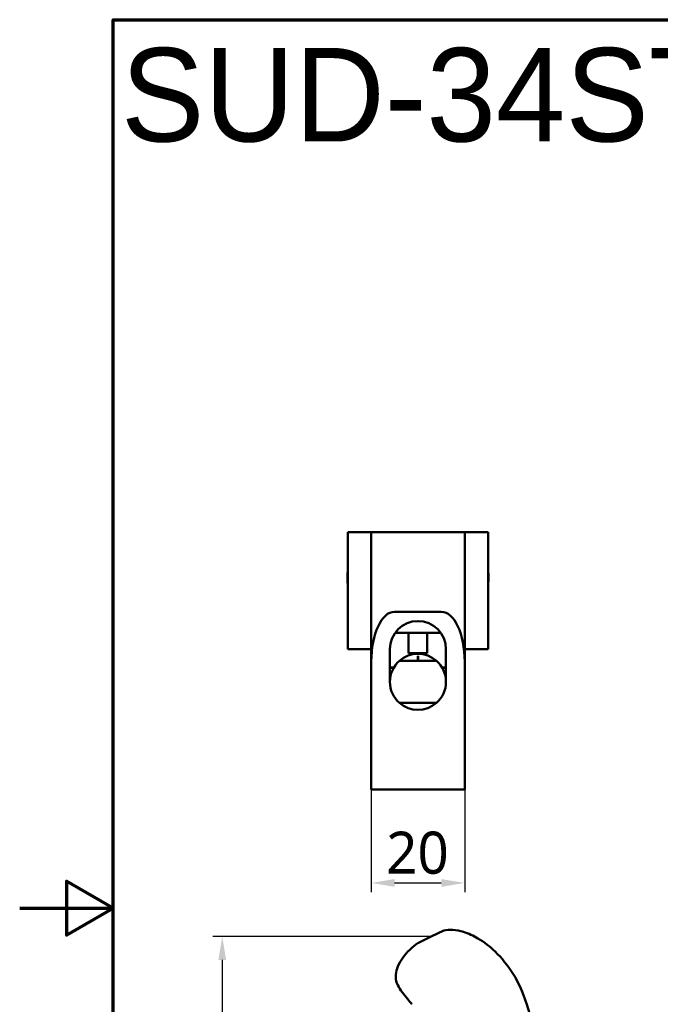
# Model space of a CAD drawing. Header units: millimetres. Extents: x 0 to 594, y 0 to 420.
# Tile 3 of 25: x 0 to 137, y 189 to 400. Entities that reach past the tile are written whole.
import ezdxf

# ---------------------------------------------------------------- set-up
doc = ezdxf.new("R2010")
doc.units = ezdxf.units.MM
doc.header["$LTSCALE"] = 2
for name, color, linetype, lineweight in [('Border (ISO)', 7, 'Continuous', 70), ('Dimension (ISO)', 7, 'Continuous', 25), ('Symbol (ISO)', 7, 'Continuous', 25), ('Visible (ISO)', 7, 'Continuous', 50)]:
    doc.layers.add(name, color=color, linetype=linetype, lineweight=lineweight)
doc.styles.add('Note Text (JIS)', font='meiryo.ttc')
doc.dimstyles.new('Default (JIS)', dxfattribs={"dimscale": 2, "dimtxt": 4.5, "dimasz": 2.5, "dimexe": 1, "dimexo": 0, "dimgap": 0.8, "dimtad": 1, "dimrnd": 1e-08, "dimdsep": 46, "dimtxsty": 'Note Text (JIS)', "dimcen": 0.09, "dimdle": 10, "dimclrd": 256, "dimclre": 256, "dimclrt": 256, "dimadec": 0, "dimazin": 2, "dimtfac": 0.777778, "dimtmove": 0, "dimatfit": 3, "dimfxl": 1, "dimtolj": 1, "dimtzin": 0, "dimlwd": -1, "dimlwe": -1, "dimarcsym": 0})

# ---------------------------------------------------------------- blocks, each defined once
blk = doc.blocks.new('図面枠 既定の図面枠')
at = {"layer": 'Border (ISO)', "flags": 128}
for points in [[(10, 10), (10, 200), (287, 200), (287, 10), (10, 10)], [(0, 105), (10, 105), (5, 107.89), (5, 102.11), (10, 105)]]:
    blk.add_lwpolyline(points, dxfattribs=at)
blk = doc.blocks.new('*D8')
at = {"layer": 'Defpoints', "color": 0}
for p in [(75.23, 235.38), (95.23, 235.38), (95.23, 215.38)]:
    blk.add_point(p, dxfattribs=at)
at = {"layer": 'Dimension (ISO)'}
for p, q in [((75.23, 235.38), (75.23, 213.38)), ((95.23, 235.38), (95.23, 213.38)), ((80.23, 215.38), (90.23, 215.38))]:
    blk.add_line(p, q, dxfattribs=at)
for points in [[(80.23, 216.21), (80.23, 214.55), (75.23, 215.38)], [(90.23, 216.21), (90.23, 214.55), (95.23, 215.38)]]:
    blk.add_solid(points, dxfattribs=at)
at = {"layer": 'Dimension (ISO)', "insert": (78.42, 226.35), "char_height": 9, "attachment_point": 1, "style": 'Note Text (JIS)'}
blk.add_mtext('\\A1;20', dxfattribs=at)
blk = doc.blocks.new('*D22')
at = {"layer": 'Defpoints', "color": 0}
for p in [(88.04, 203.92), (43.35, 64.72), (89.55, 64.72)]:
    blk.add_point(p, dxfattribs=at)
at = {"layer": 'Dimension (ISO)'}
for p, q in [((88.04, 203.92), (41.35, 203.92)), ((43.35, 198.92), (43.35, 69.72)), ((89.55, 64.72), (41.35, 64.72))]:
    blk.add_line(p, q, dxfattribs=at)
for points in [[(42.52, 198.92), (44.18, 198.92), (43.35, 203.92)], [(42.52, 69.72), (44.18, 69.72), (43.35, 64.72)]]:
    blk.add_solid(points, dxfattribs=at)
at = {"layer": 'Dimension (ISO)', "insert": (29.86, 115.97), "char_height": 9, "attachment_point": 1, "rotation": 90, "style": 'Note Text (JIS)'}
blk.add_mtext('\\A1; \\fメイリオ|b0|i0;\\H9.0000;(139)', dxfattribs=at)

msp = doc.modelspace()

# ---------------------------------------------------------------- linework, layer by layer
at = {"layer": 'Visible (ISO)'}
for p, q in [((70.226, 290.38), (70.226, 265.38)), ((75.226, 290.38), (70.226, 290.38)), ((75.226, 290.38), (80.226, 290.38)), ((75.226, 290.38), (75.226, 262.694)), ((80.226, 290.38), (90.226, 290.38)), ((90.226, 290.38), (95.226, 290.38)), ((95.226, 262.694), (95.226, 290.38)), ((100.226, 290.38), (95.226, 290.38)), ((100.226, 265.38), (100.226, 290.38)), ((80.226, 273.38), (90.226, 273.38)), ((80.353, 268.88), (90.1, 268.88)), ((83.226, 264.549), (83.226, 268.88)), ((87.226, 268.88), (87.226, 264.549)), ((70.226, 265.38), (75.226, 265.38)), ((79.226, 258.38), (79.226, 265.38)), ((91.226, 265.38), (91.226, 258.38)), ((95.226, 265.38), (100.226, 265.38)), ((87.226, 264.549), (83.226, 264.549)), ((85.201, 263.88), (85.251, 263.88)), ((85.201, 262.88), (85.201, 263.88)), ((85.251, 262.88), (85.251, 263.88)), ((75.226, 262.694), (75.226, 235.38)), ((79.226, 261.48), (80.089, 261.48)), ((79.226, 261.38), (80.03, 261.38)), ((89.195, 262.88), (81.258, 262.88)), ((90.363, 261.48), (91.226, 261.48)), ((90.422, 261.38), (91.226, 261.38)), ((95.226, 235.38), (95.226, 262.694)), ((81.258, 253.88), (89.195, 253.88)), ((75.226, 235.38), (95.226, 235.38)), ((88.043, 203.915), (90.754, 205.234)), ((85.241, 202.553), (85.328, 202.595)), ((85.331, 202.597), (88.043, 203.915)), ((83.945, 189.424), (83.945, 189.424)), ((83.945, 189.424), (83.945, 189.424)), ((83.945, 189.424), (83.945, 189.424))]:
    msp.add_line(p, q, dxfattribs=at)
for centre, radius, start, end in [((85.226, 265.38), 6, 0, 180), ((85.226, 258.38), 6, 48.59038, 131.40962), ((85.226, 258.38), 6, 131.40962, 228.59038), ((85.226, 258.38), 6, 311.40962, 48.59038), ((85.226, 255.38), 7.5, 139.4584, 143.1301), ((85.226, 255.38), 7.5, 36.8699, 40.5416), ((85.226, 258.38), 6, 228.59038, 311.40962)]:
    msp.add_arc(centre, radius, start, end, dxfattribs=at)
for centre, start_param, end_param in [((80.226, 262.694), 0, 1.5707963), ((90.226, 262.694), 4.712389, 6.2831853)]:
    msp.add_ellipse(centre, major_axis=(0, 10.686), ratio=0.4678877, start_param=start_param, end_param=end_param, dxfattribs=at)
for points in [[(70.136, 281.079), (70.136, 281.47), (70.172, 281.763), (70.226, 282.063)], [(100.316, 281.079), (100.316, 280.414), (100.287, 279.741), (100.226, 279.065)], [(85.331, 202.597), (85.331, 202.596), (85.33, 202.596), (85.328, 202.595)], [(83.945, 189.424), (83.942, 189.43), (83.938, 189.435), (83.934, 189.44)], [(83.945, 189.424), (83.945, 189.425), (83.944, 189.425), (83.944, 189.426)]]:
    msp.add_open_spline(points, degree=3, dxfattribs=at)
for points, knots in [([(70.226, 279.054), (70.222, 279.099), (70.218, 279.145), (70.162, 279.823), (70.136, 280.455), (70.136, 281.079)], [5.04756104, 5.04756104, 5.04756104, 5.04756104, 5.06160539, 5.06160539, 5.25544394, 5.25544394, 5.25544394, 5.25544394]), ([(100.226, 282.064), (100.239, 281.994), (100.25, 281.927), (100.29, 281.645), (100.316, 281.38), (100.316, 281.079)], [0.96228177, 0.96228177, 0.96228177, 0.96228177, 1.00399542, 1.00399542, 1.14291179, 1.14291179, 1.14291179, 1.14291179]), ([(90.754, 205.234), (91.383, 205.356), (92.034, 205.378), (93.443, 205.275), (94.208, 205.12), (96.039, 204.574), (97.092, 204.101), (99.41, 202.755), (100.636, 201.782), (103.185, 199.305), (104.461, 197.713), (107.012, 193.686), (108.035, 191.069), (109.723, 185.398), (110.68, 182.384), (113.325, 173.926), (114.787, 168.395), (116.897, 163.101)], [0, 0, 0, 0, 0.1921718, 0.1921718, 0.4236642, 0.4236642, 0.7652499, 0.7652499, 1.2278338, 1.2278338, 1.8315011, 1.8315011, 2.6580178, 2.6580178, 3.6066138, 3.6066138, 5.3164454, 5.3164454, 5.3164454, 5.3164454]), ([(83.934, 189.44), (83.717, 189.71), (83.499, 189.978), (82.515, 191.172), (81.701, 192.078), (80.812, 193.657), (80.577, 194.243), (80.458, 195.144), (80.453, 195.447), (80.526, 196.345), (80.691, 196.94), (81.197, 198.17), (81.573, 198.805), (82.885, 200.616), (84.009, 201.683), (85.241, 202.553)], [0, 0, 0, 0, 0.1037109, 0.1037109, 0.4642929, 0.4642929, 0.6470846, 0.6470846, 0.7369166, 0.7369166, 0.9174839, 0.9174839, 1.1359863, 1.1359863, 1.5884035, 1.5884035, 1.5884035, 1.5884035])]:
    msp.add_open_spline(points, degree=3, knots=knots, dxfattribs=at)

# ---------------------------------------------------------------- block references
at = {"xscale": 2, "yscale": 2, "zscale": 2}
msp.add_blockref('図面枠 既定の図面枠', (0, 0), dxfattribs=at)

# ---------------------------------------------------------------- texts
at = {"layer": 'Symbol (ISO)', "insert": (21.675, 393.951), "char_height": 20, "width": 164.84064, "attachment_point": 1, "style": 'Note Text (JIS)'}
msp.add_mtext('{\\fメイリオ|b0|i0;\\H20.0000;SUD-34ST-L}', dxfattribs=at)

# ---------------------------------------------------------------- dimensions: what is measured, and where the dimension line sits
at = {"layer": 'Dimension (ISO)'}
dim = msp.add_linear_dim(base=(95.226, 215.38), p1=(75.226, 235.38), p2=(95.226, 235.38), angle=180, dimstyle='Default (JIS)', override={"dimgap": 0.8, "dimdec": 2, "dimtol": 0, "dimlim": 0, "dimtp": 0, "dimtm": 0, "dimtdec": 2, "dimtofl": 0, "dimatfit": 1}, dxfattribs=at)
dim.commit()
dim.dimension.update_dxf_attribs({"geometry": '*D8', "text_midpoint": (85.226, 215.38), "dimtype": 160})
dim = msp.add_linear_dim(base=(43.349, 64.723), p1=(88.043, 203.915), p2=(89.55, 64.723), angle=90, text=' \\fメイリオ|b0|i0;\\H9.0000;(139)', dimstyle='Default (JIS)', override={"dimgap": 0.8, "dimdec": 2, "dimtol": 0, "dimlim": 0, "dimtp": 0, "dimtm": 0, "dimtdec": 2, "dimtofl": 0, "dimatfit": 1}, dxfattribs=at)
dim.commit()
dim.dimension.update_dxf_attribs({"geometry": '*D22', "text_midpoint": (43.349, 134.319), "dimtype": 160})

doc.saveas('drawing.dxf')
